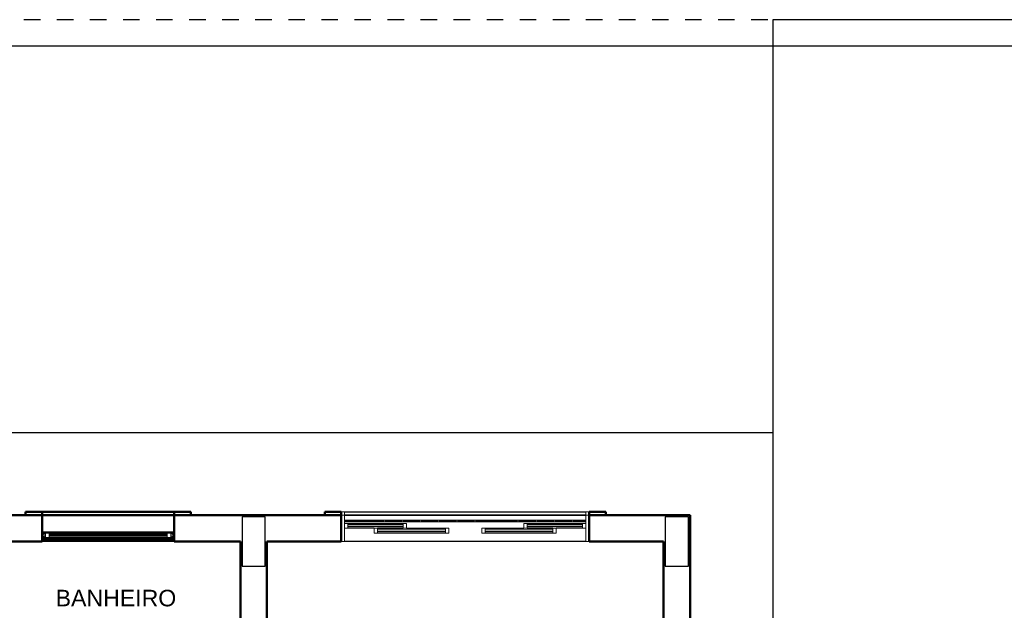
# Model space of a CAD drawing. Extents: x -98 to 248, y -55 to 13.
# Tile 38 of 117: x 67.55 to 73.51, y -24.05 to -20.47. Entities that reach past the tile are written whole.
import ezdxf

# ---------------------------------------------------------------- set-up
doc = ezdxf.new("R2010")
doc.units = 0
doc.header["$LTSCALE"] = 0.01
doc.linetypes.add('Traço ponto', pattern=[0.015875, 0.00635, -0.004763, 0, -0.004763])
doc.layers.add('ALVENARIA', color=253, linetype='Continuous')
doc.styles.add('Arial', font='arial.ttf', dxfattribs={"height": 0.1})

# ---------------------------------------------------------------- blocks, each defined once
blk = doc.blocks.new('BASE 1')
at = {"layer": 'ALVENARIA', "linetype": 'Traço ponto'}
blk.add_line((20.02, 0), (0, 0), dxfattribs=at)
at = {"layer": 'ALVENARIA'}
for p, q in [((13.85, 0), (13.85, -4.28)), ((20.02, 0), (13.85, 0)), ((20, -0.16), (0.16, -0.16)), ((5.8099, -2.5), (13.85, -2.5)), ((13.85, -2.5), (13.85, -4.28)), ((11.2599, -2.98), (12.7199, -2.98)), ((12.7199, -3), (11.2599, -3)), ((11.2599, -3), (12.7199, -3)), ((11.2599, -3.03), (11.4949, -3.03)), ((11.5049, -3.03), (11.6049, -3.03)), ((11.6149, -3.03), (11.7149, -3.03)), ((11.7249, -3.03), (11.8249, -3.03)), ((11.8349, -3.03), (11.9349, -3.03)), ((11.9449, -3.03), (12.0449, -3.03)), ((12.0549, -3.03), (12.3049, -3.03)), ((12.3149, -3.03), (12.4149, -3.03)), ((12.4249, -3.03), (12.5249, -3.03)), ((12.5349, -3.03), (12.6349, -3.03)), ((12.6449, -3.03), (12.7199, -3.03)), ((11.4949, -3.04), (11.2599, -3.04)), ((11.2799, -3.05), (11.6149, -3.05)), ((11.4399, -3.08), (11.2799, -3.08)), ((11.4599, -3.08), (11.6149, -3.08)), ((11.6149, -3.08), (11.4599, -3.08)), ((11.6049, -3.04), (11.5049, -3.04)), ((11.7149, -3.04), (11.6149, -3.04)), ((11.6349, -3.08), (11.8699, -3.08)), ((11.8249, -3.04), (11.7249, -3.04)), ((11.9349, -3.04), (11.8349, -3.04)), ((12.0449, -3.04), (11.9449, -3.04)), ((12.3049, -3.04), (12.0549, -3.04)), ((12.1099, -3.08), (12.3449, -3.08)), ((12.4149, -3.04), (12.3149, -3.04)), ((12.3649, -3.05), (12.6999, -3.05)), ((12.3649, -3.08), (12.5199, -3.08)), ((12.5199, -3.08), (12.3649, -3.08)), ((12.5249, -3.04), (12.4249, -3.04)), ((12.6349, -3.04), (12.5349, -3.04)), ((12.6999, -3.08), (12.5399, -3.08)), ((12.7199, -3.04), (12.6449, -3.04)), ((9.431, -3.102), (10.229, -3.102)), ((9.431, -3.107), (10.229, -3.107)), ((9.431, -3.147), (10.229, -3.147)), ((9.4369, -3.101), (10.2231, -3.101)), ((9.4369, -3.148), (10.2231, -3.148)), ((9.4372, -3.1019), (10.2228, -3.1019)), ((9.4372, -3.131), (9.4514, -3.131)), ((9.4514, -3.1385), (9.4372, -3.1385)), ((9.4372, -3.1471), (10.2228, -3.1471)), ((10.2011, -3.1385), (9.4589, -3.1385)), ((9.4589, -3.142), (10.2011, -3.142)), ((9.4737, -3.1113), (10.1863, -3.1113)), ((10.1863, -3.1337), (9.4737, -3.1337)), ((10.1863, -3.135), (9.4737, -3.135)), ((10.2086, -3.131), (10.2228, -3.131)), ((10.2228, -3.1385), (10.2086, -3.1385)), ((11.8699, -3.11), (11.4599, -3.11)), ((12.5199, -3.11), (12.1099, -3.11)), ((9.5335, -3.157), (9.43, -3.157)), ((10.23, -3.16), (9.43, -3.16)), ((9.7335, -3.157), (9.5365, -3.157)), ((9.9335, -3.157), (9.7365, -3.157)), ((10.1335, -3.157), (9.9365, -3.157)), ((10.23, -3.157), (10.1365, -3.157)), ((12.7199, -3.16), (11.2599, -3.16))]:
    blk.add_line(p, q, dxfattribs=at)
at = {"layer": 'ALVENARIA', "lineweight": 50}
for p, q in [((11.2399, -3), (8.42, -3)), ((9.43, -2.98), (9.33, -2.98)), ((9.33, -2.98), (9.33, -3)), ((9.33, -3), (9.43, -3)), ((9.43, -3), (9.43, -2.98)), ((9.43, -2.98), (10.23, -2.98)), ((9.43, -3.16), (9.43, -3)), ((10.23, -3), (9.43, -3)), ((10.33, -2.98), (10.23, -2.98)), ((10.23, -2.98), (10.23, -3)), ((10.23, -3), (10.23, -3.16)), ((10.23, -3), (10.33, -3)), ((10.33, -3), (10.33, -2.98)), ((11.2399, -2.98), (11.1399, -2.98)), ((11.1399, -2.98), (11.1399, -3)), ((11.1399, -3), (11.2399, -3)), ((11.2399, -3), (11.2399, -2.98)), ((11.2399, -3.16), (11.2399, -3)), ((12.8399, -2.98), (12.7399, -2.98)), ((12.7399, -2.98), (12.7399, -3)), ((13.35, -3), (12.7399, -3)), ((12.7399, -3), (12.7399, -3.16)), ((12.7399, -3), (12.8399, -3)), ((12.8399, -3), (12.8399, -2.98)), ((13.35, -7.08), (13.35, -3)), ((9.03, -3.16), (9.43, -3.16)), ((10.23, -3.16), (10.6299, -3.16)), ((10.6299, -3.16), (10.6299, -3.6353)), ((10.7899, -3.16), (11.2399, -3.16)), ((10.7899, -6.13), (10.7899, -3.16)), ((12.7399, -3.16), (13.19, -3.16)), ((13.19, -3.16), (13.19, -6.48))]:
    blk.add_line(p, q, dxfattribs=at)
at = {"layer": 'ALVENARIA', "lineweight": 25}
for p, q in [((10.7799, -3.01), (10.6399, -3.01)), ((10.6399, -3.01), (10.6399, -3.31)), ((10.7799, -3.31), (10.7799, -3.01)), ((13.34, -3.01), (13.2, -3.01)), ((13.2, -3.01), (13.2, -3.31)), ((13.34, -3.31), (13.34, -3.01)), ((10.6399, -3.31), (10.7799, -3.31)), ((13.2, -3.31), (13.34, -3.31))]:
    blk.add_line(p, q, dxfattribs=at)
at = {"layer": 'ALVENARIA', "lineweight": 15}
for p, q in [((11.2599, -2.98), (11.2399, -2.98)), ((11.2399, -3), (11.2599, -3)), ((11.2599, -3), (11.2399, -3)), ((11.2599, -3), (11.2599, -2.98)), ((11.2599, -3.16), (11.2599, -3)), ((11.5049, -3.03), (11.4949, -3.03)), ((11.4949, -3.03), (11.4949, -3.04)), ((11.5049, -3.04), (11.5049, -3.03)), ((11.6149, -3.03), (11.6049, -3.03)), ((11.6049, -3.03), (11.6049, -3.04)), ((11.6149, -3.04), (11.6149, -3.03)), ((11.7249, -3.03), (11.7149, -3.03)), ((11.7149, -3.03), (11.7149, -3.04)), ((11.7249, -3.04), (11.7249, -3.03)), ((11.8349, -3.03), (11.8249, -3.03)), ((11.8249, -3.03), (11.8249, -3.04)), ((11.8349, -3.04), (11.8349, -3.03)), ((11.9449, -3.03), (11.9349, -3.03)), ((11.9349, -3.03), (11.9349, -3.04)), ((11.9449, -3.04), (11.9449, -3.03)), ((12.0549, -3.03), (12.0449, -3.03)), ((12.0449, -3.03), (12.0449, -3.04)), ((12.0549, -3.04), (12.0549, -3.03)), ((12.3149, -3.03), (12.3049, -3.03)), ((12.3049, -3.03), (12.3049, -3.04)), ((12.3149, -3.04), (12.3149, -3.03)), ((12.4249, -3.03), (12.4149, -3.03)), ((12.4149, -3.03), (12.4149, -3.04)), ((12.4249, -3.04), (12.4249, -3.03)), ((12.5349, -3.03), (12.5249, -3.03)), ((12.5249, -3.03), (12.5249, -3.04)), ((12.5349, -3.04), (12.5349, -3.03)), ((12.6449, -3.03), (12.6349, -3.03)), ((12.6349, -3.03), (12.6349, -3.04)), ((12.6449, -3.04), (12.6449, -3.03)), ((12.7399, -2.98), (12.7199, -2.98)), ((12.7199, -2.98), (12.7199, -3)), ((12.7199, -3), (12.7399, -3)), ((12.7399, -3), (12.7199, -3)), ((12.7199, -3), (12.7199, -3.16)), ((11.2799, -3.05), (11.2599, -3.05)), ((11.2599, -3.05), (11.2599, -3.08)), ((11.2599, -3.08), (11.2799, -3.08)), ((11.2799, -3.08), (11.2799, -3.05)), ((11.6149, -3.06), (11.2799, -3.06)), ((11.2799, -3.06), (11.2799, -3.07)), ((11.2799, -3.07), (11.6149, -3.07)), ((11.4599, -3.08), (11.4399, -3.08)), ((11.4399, -3.08), (11.4399, -3.11)), ((11.4599, -3.11), (11.4599, -3.08)), ((11.8699, -3.09), (11.4599, -3.09)), ((11.4599, -3.09), (11.4599, -3.1)), ((11.4949, -3.04), (11.5049, -3.04)), ((11.6049, -3.04), (11.6149, -3.04)), ((11.6349, -3.05), (11.6149, -3.05)), ((11.6149, -3.05), (11.6149, -3.08)), ((11.6149, -3.07), (11.6149, -3.06)), ((11.6149, -3.08), (11.6349, -3.08)), ((11.6349, -3.08), (11.6349, -3.05)), ((11.7149, -3.04), (11.7249, -3.04)), ((11.8249, -3.04), (11.8349, -3.04)), ((11.8899, -3.08), (11.8699, -3.08)), ((11.8699, -3.08), (11.8699, -3.11)), ((11.8699, -3.1), (11.8699, -3.09)), ((11.8899, -3.11), (11.8899, -3.08)), ((11.9349, -3.04), (11.9449, -3.04)), ((12.0449, -3.04), (12.0549, -3.04)), ((12.1099, -3.08), (12.0899, -3.08)), ((12.0899, -3.08), (12.0899, -3.11)), ((12.1099, -3.11), (12.1099, -3.08)), ((12.5199, -3.09), (12.1099, -3.09)), ((12.1099, -3.09), (12.1099, -3.1)), ((12.3049, -3.04), (12.3149, -3.04)), ((12.3649, -3.05), (12.3449, -3.05)), ((12.3449, -3.05), (12.3449, -3.08)), ((12.3449, -3.08), (12.3649, -3.08)), ((12.3649, -3.08), (12.3649, -3.05)), ((12.6999, -3.06), (12.3649, -3.06)), ((12.3649, -3.06), (12.3649, -3.07)), ((12.3649, -3.07), (12.6999, -3.07)), ((12.4149, -3.04), (12.4249, -3.04)), ((12.5399, -3.08), (12.5199, -3.08)), ((12.5199, -3.08), (12.5199, -3.11)), ((12.5199, -3.1), (12.5199, -3.09)), ((12.5249, -3.04), (12.5349, -3.04)), ((12.5399, -3.11), (12.5399, -3.08)), ((12.6349, -3.04), (12.6449, -3.04)), ((12.7199, -3.05), (12.6999, -3.05)), ((12.6999, -3.05), (12.6999, -3.08)), ((12.6999, -3.07), (12.6999, -3.06)), ((12.6999, -3.08), (12.7199, -3.08)), ((12.7199, -3.08), (12.7199, -3.05)), ((9.4369, -3.101), (9.43, -3.101)), ((9.43, -3.148), (9.4369, -3.148)), ((9.431, -3.102), (9.4372, -3.1019)), ((9.431, -3.107), (9.431, -3.102)), ((9.4372, -3.1071), (9.431, -3.107)), ((9.431, -3.147), (9.431, -3.142)), ((9.431, -3.142), (9.4589, -3.142)), ((9.4372, -3.1471), (9.431, -3.147)), ((9.4372, -3.1019), (9.4369, -3.101)), ((9.4369, -3.148), (9.4372, -3.1471)), ((9.4372, -3.1146), (9.4372, -3.1071)), ((9.4423, -3.1146), (9.4372, -3.1146)), ((9.4372, -3.1409), (9.4372, -3.1304)), ((9.4372, -3.1304), (9.4423, -3.1304)), ((9.4514, -3.1409), (9.4372, -3.1409)), ((9.4423, -3.1304), (9.4423, -3.1146)), ((9.4737, -3.11), (9.4425, -3.11)), ((9.4425, -3.11), (9.4425, -3.1111)), ((9.4425, -3.1111), (9.4514, -3.1111)), ((9.4514, -3.1111), (9.4514, -3.135)), ((9.4514, -3.135), (9.4737, -3.135)), ((9.4589, -3.1385), (9.4514, -3.1385)), ((9.4514, -3.1385), (9.4514, -3.1409)), ((9.4589, -3.142), (9.4589, -3.1385)), ((9.4737, -3.135), (9.4737, -3.11)), ((9.4737, -3.1205), (9.4737, -3.1245)), ((10.1863, -3.1205), (9.4737, -3.1205)), ((9.4737, -3.1245), (10.1863, -3.1245)), ((9.5335, -3.154), (9.5335, -3.157)), ((9.5365, -3.154), (9.5335, -3.154)), ((9.5365, -3.157), (9.5365, -3.154)), ((9.7335, -3.154), (9.7335, -3.157)), ((9.7365, -3.154), (9.7335, -3.154)), ((9.7365, -3.157), (9.7365, -3.154)), ((9.9335, -3.154), (9.9335, -3.157)), ((9.9365, -3.154), (9.9335, -3.154)), ((9.9365, -3.157), (9.9365, -3.154)), ((10.1335, -3.154), (10.1335, -3.157)), ((10.1365, -3.154), (10.1335, -3.154)), ((10.1365, -3.157), (10.1365, -3.154)), ((10.2175, -3.11), (10.1863, -3.11)), ((10.1863, -3.11), (10.1863, -3.135)), ((10.1863, -3.1245), (10.1863, -3.1205)), ((10.1863, -3.135), (10.2086, -3.135)), ((10.2086, -3.1385), (10.2011, -3.1385)), ((10.2011, -3.1385), (10.2011, -3.142)), ((10.2011, -3.142), (10.229, -3.142)), ((10.2086, -3.135), (10.2086, -3.1111)), ((10.2086, -3.1111), (10.2175, -3.1111)), ((10.2086, -3.1409), (10.2086, -3.1385)), ((10.2228, -3.1409), (10.2086, -3.1409)), ((10.2175, -3.1111), (10.2175, -3.11)), ((10.2177, -3.1146), (10.2177, -3.1304)), ((10.2228, -3.1146), (10.2177, -3.1146)), ((10.2177, -3.1304), (10.2228, -3.1304)), ((10.2231, -3.101), (10.2228, -3.1019)), ((10.2228, -3.1019), (10.229, -3.102)), ((10.229, -3.107), (10.2228, -3.1071)), ((10.2228, -3.1071), (10.2228, -3.1146)), ((10.2228, -3.1304), (10.2228, -3.1409)), ((10.229, -3.147), (10.2228, -3.1471)), ((10.2228, -3.1471), (10.2231, -3.148)), ((10.23, -3.101), (10.2231, -3.101)), ((10.2231, -3.148), (10.23, -3.148)), ((10.229, -3.102), (10.229, -3.107)), ((10.229, -3.142), (10.229, -3.147)), ((11.4399, -3.11), (11.4599, -3.11)), ((11.4599, -3.1), (11.8699, -3.1)), ((11.8699, -3.11), (11.8899, -3.11)), ((12.0899, -3.11), (12.1099, -3.11)), ((12.1099, -3.1), (12.5199, -3.1)), ((12.5199, -3.11), (12.5399, -3.11)), ((9.5335, -3.157), (9.5365, -3.157)), ((9.7335, -3.157), (9.7365, -3.157)), ((9.9335, -3.157), (9.9365, -3.157)), ((10.1335, -3.157), (10.1365, -3.157)), ((11.2399, -3.16), (11.2599, -3.16)), ((12.7199, -3.16), (12.7399, -3.16))]:
    blk.add_line(p, q, dxfattribs=at)
at = {"layer": 'ALVENARIA', "insert": (9.5123, -3.4525), "char_height": 0.1, "width": 0.901898, "attachment_point": 1, "style": 'Arial'}
blk.add_mtext('BANHEIRO', dxfattribs=at)

msp = doc.modelspace()

# ---------------------------------------------------------------- block references
msp.add_blockref('BASE 1', (58.2596, -20.4723))

doc.saveas('drawing.dxf')
